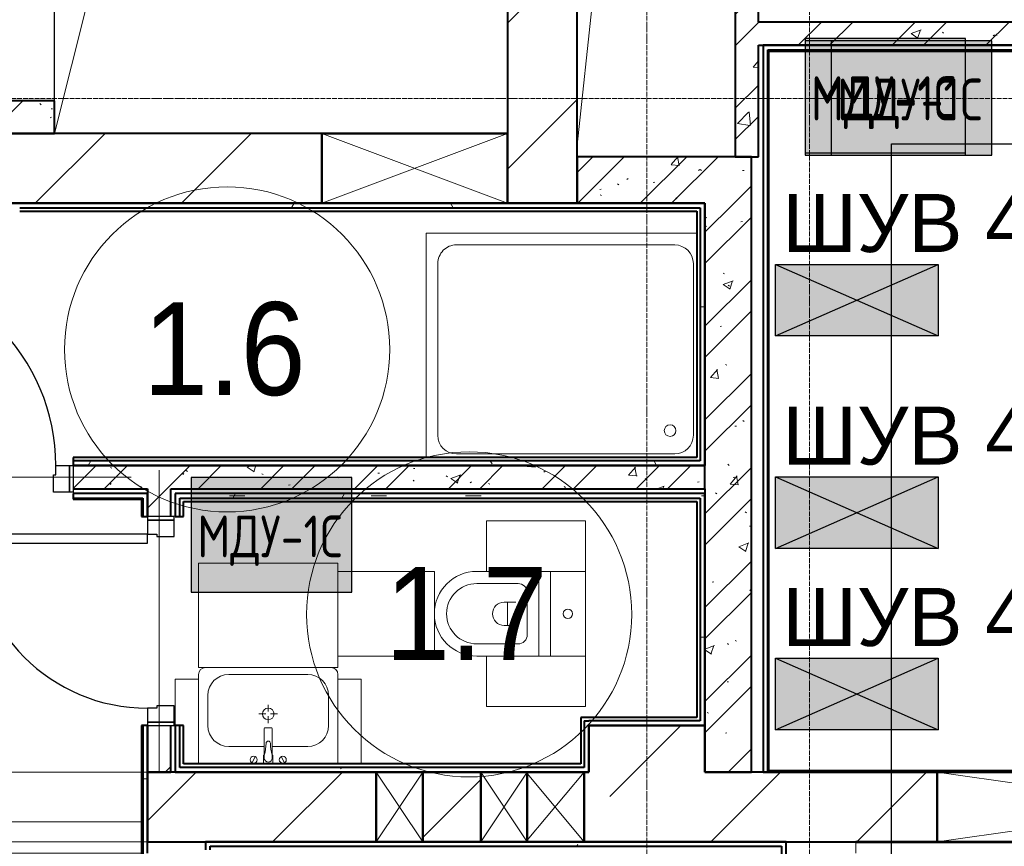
# Model space of a CAD drawing. Header units: millimetres. Extents: x -135639 to 224623, y -383017 to -59102.
# Tile 169 of 256: x 75094 to 79333, y -301636 to -298076. Entities that reach past the tile are written whole.
import ezdxf
from ezdxf.enums import TextEntityAlignment as Align

# ---------------------------------------------------------------- set-up
doc = ezdxf.new("R2010")
doc.units = ezdxf.units.MM
doc.linetypes.add('Линия сетки', pattern=[25, 20, -2.5, 0, -2.5])
for name, color, linetype, lineweight in [('A-000-M_MASS', 7, 'Continuous', 18), ('A-010-A_ROOM', 7, 'Continuous', 20), ('A-200-M_WALL', 7, 'Continuous', 18), ('A-200-M_WALL_EXT', 7, 'Continuous', 18), ('A-200-M_WALL_INT', 7, 'Continuous', 18), ('A-200-M_WALL_PAT', 7, 'Continuous', 40), ('A-314-M_WINDOW', 7, 'Continuous', 18), ('A-325-M_DOOR', 7, 'Continuous', 18), ('A-325-M_DOOR__FRAME', 7, 'Continuous', 30), ('A-325-M_DOOR_OPENING', 7, 'Continuous', 18), ('A-325-M_DOOR_PANEL', 7, 'Continuous', 30), ('A-700-M_FFE', 7, 'Continuous', 18), ('M-520-M_DRAINAGE_FW', 7, 'Continuous', 18), ('S-280-M_COLUMN', 7, 'Continuous', 18), ('S-280-M_STRUCT_FRAME', 7, 'Continuous', 18), ('Z-030-M_GRID', 7, 'Continuous', 9), ('Z-060-M_DETAIL', 7, 'Continuous', 18), ('АР_Штрих_материалы', 8, 'Continuous', 9), ('Арматура воздуховодов', 7, 'Continuous', 18), ('ОС', 5, 'Continuous', 25), ('СС-011-ПОЖ-СИГНАЛИЗАЦИЯ', 1, 'Continuous', 30), ('Стены', 7, 'Continuous', 18)]:
    doc.layers.add(name, color=color, linetype=linetype, lineweight=lineweight)
for name, color, linetype in [('АДУ', 7, 'Continuous'), ('Наш слой', 3, 'Continuous'), ('ССПС', 5, 'Continuous')]:
    doc.layers.add(name, color=color, linetype=linetype)
doc.styles.add('1111', font='isocpeur.ttf')
doc.styles.add('Arial_2', font='arial.ttf', dxfattribs={"width": 0.9, "height": 400})
doc.styles.add('Olimproekt', font='arial.ttf')
doc.styles.add('Стандарт_Олимпроект', font='isocpeur.ttf', dxfattribs={"width": 0.8})
pattern_1 = [(50, (0, 0), (437.2423, -38.2536), [45.72, -502.92]), (355, (0, 0), (-84.5828, 458.5367), [36.576, -402.336]), (100.451, (36.44, -3.2), (352.662, 420.2802), [38.856, -427.416]), (46.184, (0, 121.9), (650.59, -100.9033), [68.58, -754.38]), (96.636, (54.2, 113.5), (569.766, 593.8263), [58.284, -641.125]), (351.184, (0, 121.9), (569.7716, 593.8214), [54.864, -603.504]), (21, (60.96, 91.44), (363.875, -245.4366), [45.72, -502.92]), (326, (60.96, 91.44), (148.3253, 442.0518), [36.576, -402.336]), (71.451, (91.3, 71), (512.201, 196.6115), [38.856, -427.416]), (37.5, (0, 0), (7.41278, 202.9318), [6.706, -390.754, 6.706, -401.726, -403.86]), (37.5, (0, 0), (7.41278, 202.9318), [-805.891, 6.706, -397.154]), (7.5, (0, 0), (160.36715, 240.43305), [6.706, -226.162, 6.706, -381.61, -153.924]), (7.5, (0, 0), (160.36715, 240.43305), [-621.182, 6.706, -147.218]), (327.5, (-135.94, 0), (325.41783, -13.7491), [6.706, -145.694, 6.706, -468.782, -630.936]), (327.5, (-135.94, 0), (325.41783, -13.7491), [-627.888, 6.706, -624.23]), (317.5, (-196.9, 0), (355.51, 61.0244), [6.706, -191.414, 6.706, -309.067, -448.056]), (317.5, (-196.9, 0), (355.51, 61.0244), [-513.893, 6.706, -441.35])]
pattern_2 = [(45, (0, 0), (-202.05576, 202.05576), []), (45, (134.7, 0), (-202.05576, 202.05576), [])]
pattern_3 = [(0, (0, 0), (812.8, 203.2), [67.056, -542.544, 67.056, -542.544, -3251.2]), (0, (0, 0), (812.8, 203.2), [-1219.2, 67.056, -1152.144, 67.056, -542.544, -1422.4]), (0, (0, 0), (812.8, 203.2), [-3048, 67.056, -339.344, 67.056, -948.944]), (120, (304.8, 101.6), (-582.37636, 602.30545), [67.056, -542.544, 67.056, -542.544, -3251.2]), (120, (304.8, 101.6), (-582.37636, 602.30545), [-1219.2, 67.056, -1152.144, 67.056, -542.544, -1422.4]), (120, (304.8, 101.6), (-582.37636, 602.30545), [-3048, 67.056, -339.344, 67.056, -948.944]), (240, (406.4, 508), (-230.42364, -805.50545), [67.056, -542.544, 67.056, -542.544, -3251.2]), (240, (406.4, 508), (-230.42364, -805.50545), [-1219.2, 67.056, -1152.144, 67.056, -542.544, -1422.4]), (240, (406.4, 508), (-230.42364, -805.50545), [-3048, 67.056, -339.344, 67.056, -948.944])]
pattern_4 = [(45, (0, 0), (-628.618, 628.618), []), (45, (628.6, 0), (-628.618, 628.618), [1111.25, -222.25, 6.706, -215.544])]

# ---------------------------------------------------------------- blocks, each defined once
blk = doc.blocks.new('MR_Унитаз напольный - Санузел с ванной-2561987-B2_-11_400_')
at = {"layer": 'M-520-M_DRAINAGE_FW', "color": 253, "true_color": 0xaaaaaa}
for p, q in [((-182.5, 200), (-182.5, 50)), ((182.5, 200), (-182.5, 200)), ((182.5, 50), (182.5, 200)), ((-182.5, 50), (182.5, 50)), ((182.5, 50), (-182.5, 50)), ((-182.5, 50), (-182.5, 0)), ((182.5, 0), (182.5, 50)), ((-182.5, 0), (182.5, 0)), ((182.5, 0), (-182.5, 0)), ((-182.5, 0), (-182.5, -267.5)), ((182.5, -267.5), (182.5, 0)), ((-90, -50), (90, -50)), ((-130, -267.5), (-130, -90)), ((-50, -150), (-50, -100)), ((50, -100), (50, -150)), ((130, -90), (130, -267.5)), ((-50, -135), (50, -135))]:
    blk.add_line(p, q, dxfattribs=at)
for centre, radius, start, end in [((0, 125), 20, 0, 180), ((0, 125), 20, 180, 0), ((-90, -90), 40, 90, 180), ((90, -90), 40, 360, 90), ((0, -150), 50, 180, 0), ((0, -267.5), 182.5, 180, 360), ((0, -267.5), 130, 180, 0)]:
    blk.add_arc(centre, radius, start, end, dxfattribs=at)
blk = doc.blocks.new('MR_Зона обслуживания - MR_Зона обслуживания-2663528-B2_-11_400_')
at = {"layer": 'A-700-M_FFE', "color": 253, "lineweight": 9, "true_color": 0xaaaaaa}
for p, q in [((182.5, 0), (-182.5, 0)), ((-182.5, 0), (-182.5, -415.2)), ((182.5, -415.2), (182.5, 0))]:
    blk.add_line(p, q, dxfattribs=at)
blk = doc.blocks.new('MR_Зона обслуживания - MR_Зона обслуживания-2663529-B2_-11_400_')
at = {"layer": 'A-700-M_FFE', "color": 253, "lineweight": 9, "true_color": 0xaaaaaa}
for p, q in [((108.75, 0), (-108.75, 0)), ((108.75, -425), (108.75, 0)), ((-108.75, -425), (108.75, -425))]:
    blk.add_line(p, q, dxfattribs=at)
blk = doc.blocks.new('MR_Зона обслуживания - MR_Зона обслуживания-V35-B2_-11_400_')
at = {"layer": 'A-700-M_FFE', "color": 253, "lineweight": 9, "true_color": 0xaaaaaa}
for p, q in [((108.75, 0), (-108.75, 0)), ((-108.75, 0), (-108.75, -425)), ((-108.75, -425), (108.75, -425))]:
    blk.add_line(p, q, dxfattribs=at)
blk = doc.blocks.new('MR_Тумба-Умывальник с зеркалом - Тумба-умывальник_600-2663521-B2_-11_400_')
at = {"layer": 'M-520-M_DRAINAGE_FW', "color": 253, "true_color": 0xaaaaaa}
for p, q in [((-300, 400), (-300, 420)), ((-170, 420), (170, 420)), ((300, 420), (300, 400)), ((-260, 200), (-260, 330)), ((260, 330), (260, 200)), ((0, 290), (0, 260)), ((-10, 250), (-40, 250)), ((0, 210), (0, 240)), ((40, 250), (10, 250)), ((-17, 73.1), (-17, 187.9)), ((-14, 190.9), (14, 190.9)), ((17, 187.9), (17, 73.1)), ((-17, 110), (-170, 110)), ((170, 110), (17, 110)), ((-69.7, 39.8), (-55.6, 66.3)), ((-20, 73.1), (-17, 73.1)), ((-20, 35), (-20, 73.1)), ((-17, 60), (-17, 73.1)), ((17, 73.1), (17, 60)), ((17, 73.1), (20, 73.1)), ((20, 73.1), (20, 35)), ((69.7, 39.8), (55.6, 66.3)), ((-300, 20), (300, 20))]:
    blk.add_line(p, q, dxfattribs=at)
for centre, radius, start, end in [((-270, 420), 30, 90, 180), ((270, 420), 30, 0, 90), ((-170, 330), 90, 90, 180), ((170, 330), 90, 0, 90), ((0, 250), 25, 360, 180), ((0, 250), 25, 180, 360), ((-170, 200), 90, 180, 270), ((-14, 187.9), 3, 90, 180), ((14, 187.9), 3, 0, 90), ((170, 200), 90, 270, 0), ((0, 124.1), 9.19, 0, 180), ((-217.6, 129.9), 208.5, 344.1823, 358.4054), ((217.6, 129.9), 208.5, 181.5946, 195.8177), ((-62.7, 53.1), 15, 0, 180), ((-62.7, 53.1), 15, 180, 0), ((0, 60), 17, 180, 0), ((62.7, 53.1), 15, 0, 180), ((62.7, 53.1), 15, 180, 0)]:
    blk.add_arc(centre, radius, start, end, dxfattribs=at)
blk = doc.blocks.new('MR_Зона обслуживания - MR_Зона обслуживания-2663526-B2_-11_400_')
at = {"layer": 'A-700-M_FFE', "color": 253, "lineweight": 9, "true_color": 0xaaaaaa}
for p, q in [((300, 450), (-300, 450)), ((-300, 450), (-300, 0)), ((300, 0), (300, 450)), ((-300, 0), (300, 0))]:
    blk.add_line(p, q, dxfattribs=at)
blk = doc.blocks.new('MR_Зона обслуживания - MR_Зона обслуживания-2663527-B2_-11_400_')
at = {"layer": 'A-700-M_FFE', "color": 253, "lineweight": 9, "true_color": 0xaaaaaa}
for p, q in [((50, 400), (-50, 400)), ((-50, 400), (-50, 35)), ((50, 35), (50, 400))]:
    blk.add_line(p, q, dxfattribs=at)
blk = doc.blocks.new('MR_Зона обслуживания - MR_Зона обслуживания-V36-B2_-11_400_')
at = {"layer": 'A-700-M_FFE', "color": 253, "lineweight": 9, "true_color": 0xaaaaaa}
for p, q in [((50, 400), (-50, 400)), ((-50, 400), (-50, 200)), ((50, 35), (50, 400))]:
    blk.add_line(p, q, dxfattribs=at)
blk = doc.blocks.new('101_Дверь_Однопольная - _ПЧ_Мет_700х2000_Служеб помещения_EI30_Л-4442177-B2_-11_400_')
at = {"layer": 'A-325-M_DOOR', "color": 253, "lineweight": 30, "true_color": 0xaaaaaa}
for p, q in [((-435, 50), (-450, 50)), ((-450, 50), (-450, -65)), ((-435, -65), (-435, 50)), ((450, 50), (435, 50)), ((435, 50), (435, -65)), ((450, -65), (450, 50)), ((-450, -65), (-435, -65)), ((435, -65), (450, -65))]:
    blk.add_line(p, q, dxfattribs=at)
at = {"layer": 'A-325-M_DOOR__FRAME', "color": 253, "true_color": 0xaaaaaa}
for p, q in [((-375, 50), (-435, 50)), ((-435, 50), (-435, -65)), ((-375, 10), (-375, 50)), ((435, 50), (375, 50)), ((375, 50), (375, 10)), ((435, -65), (435, 50)), ((-365, 10), (-375, 10)), ((-365, -65), (-365, 10)), ((375, 10), (365, 10)), ((365, 10), (365, -65)), ((-435, -65), (-365, -65)), ((365, -65), (435, -65))]:
    blk.add_line(p, q, dxfattribs=at)
at = {"layer": 'A-325-M_DOOR_PANEL', "color": 253, "true_color": 0xaaaaaa}
for p, q in [((375, 800), (335, 800)), ((335, 800), (335, 50)), ((375, 50), (375, 800)), ((335, 50), (375, 50))]:
    blk.add_line(p, q, dxfattribs=at)
blk.add_arc((375, 50), 750, 90, 180, dxfattribs=at)
blk = doc.blocks.new('101_Дверь_Однопольная - _ПЧ_Мет_800х2000_Служеб помещения_EI30_Пр-4441809-B2_-11_400_')
at = {"layer": 'A-325-M_DOOR', "color": 253, "lineweight": 30, "true_color": 0xaaaaaa}
for p, q in [((-500, 50), (-485, 50)), ((-500, -65), (-500, 50)), ((-485, 50), (-485, -65)), ((485, -65), (485, 50)), ((485, 50), (500, 50)), ((500, 50), (500, -65)), ((-485, -65), (-500, -65)), ((500, -65), (485, -65))]:
    blk.add_line(p, q, dxfattribs=at)
at = {"layer": 'A-325-M_DOOR__FRAME', "color": 253, "true_color": 0xaaaaaa}
for p, q in [((-485, 50), (-425, 50)), ((-485, -65), (-485, 50)), ((-425, 50), (-425, 10)), ((425, 50), (485, 50)), ((425, 10), (425, 50)), ((485, 50), (485, -65)), ((-425, 10), (-415, 10)), ((-415, 10), (-415, -65)), ((415, 10), (425, 10)), ((415, -65), (415, 10)), ((-415, -65), (-485, -65)), ((485, -65), (415, -65))]:
    blk.add_line(p, q, dxfattribs=at)
at = {"layer": 'A-325-M_DOOR_PANEL', "color": 253, "true_color": 0xaaaaaa}
for p, q in [((-425, 900), (-385, 900)), ((-425, 50), (-425, 900)), ((-385, 900), (-385, 50)), ((-385, 50), (-425, 50))]:
    blk.add_line(p, q, dxfattribs=at)
blk.add_arc((-425, 50), 850, 0, 90, dxfattribs=at)
blk = doc.blocks.new('A_PLU_WashingBath - A_PLU_WashingBath-2663544-B2_-11_400_')
at = {"layer": 'M-520-M_DRAINAGE_FW', "color": 253, "true_color": 0xaaaaaa}
for p, q in [((-470, 450), (470, 450)), ((600, -500), (600, 465.2)), ((-550, -370), (-550, 370)), ((550, 370), (550, -370)), ((470, -450), (-470, -450)), ((-565, -500), (600, -500))]:
    blk.add_line(p, q, dxfattribs=at)
blk.add_circle((-450, 350), 25, dxfattribs=at)
for centre, start, end in [((-470, 370), 90, 180), ((470, 370), 0, 90), ((-470, -370), 180, 270), ((470, -370), 270, 0)]:
    blk.add_arc(centre, 80, start, end, dxfattribs=at)
blk = doc.blocks.new('ПР - _ПЧ_1000_100_Оп250-250_Шаг300_Арм16_Арм10-3243848-B2_-11_400_')
at = {"layer": 'S-280-M_STRUCT_FRAME', "color": 21, "true_color": 0xffaaaa}
for p, q in [((-750, 0), (750, 0)), ((-750, 0), (-500, 0)), ((-415, 0), (415, 0)), ((-415, 0), (415, 0)), ((500, 0), (750, 0))]:
    blk.add_line(p, q, dxfattribs=at)
blk = doc.blocks.new('ПР - _ПЧ_900_100_Оп200-200_Шаг300_Арм16_Арм10-3244333-B2_-11_400_')
at = {"layer": 'S-280-M_STRUCT_FRAME', "color": 21, "true_color": 0xffaaaa}
for p, q in [((-650, 0), (650, 0)), ((-650, 0), (-450, 0)), ((-365, 0), (365, 0)), ((-365, 0), (365, 0)), ((450, 0), (650, 0))]:
    blk.add_line(p, q, dxfattribs=at)
blk = doc.blocks.new('CP_ДШ_Hanytex_TopJoint 24C_Половина - CP_ДШ_Hanytex_TopJoint 24C_Половина-V89-B2_-11_400_')
at = {"layer": 'A-000-M_MASS', "color": 253, "true_color": 0xaaaaaa}
blk.add_line((7700, 25), (7700, -25), dxfattribs=at)
blk = doc.blocks.new('CP_ДШ_Hanytex_TopJoint 24C - CP_ДШ_Hanytex_TopJoint 24C-V97-B2_-11_400_')
at = {"layer": 'A-000-M_MASS', "color": 253, "true_color": 0xaaaaaa}
for p, q in [((1175, 110), (0, 110)), ((1175, 25), (0, 25)), ((0, 25), (0, -25)), ((0, -110), (0, 25)), ((0, -25), (1175, -25)), ((1175, -110), (0, -110))]:
    blk.add_line(p, q, dxfattribs=at)
blk = doc.blocks.new('135_SLK_GD_AR_rvt-1-B2_-11_400_')
at = {"layer": 'A-200-M_WALL_PAT', "lineweight": 9, "true_color": 0xaaaaaa}
h = blk.add_hatch(dxfattribs=at)
h.set_pattern_fill('FP_1', color=253, style=0, pattern_type=2)
h.set_pattern_definition(pattern_1)
h.paths.add_polyline_path([(86730, 63050), (86830, 63050), (86830, 65000), (86730, 65000), (86730, 64202.7)])
h = blk.add_hatch(dxfattribs=at)
h.set_pattern_fill('FP_2', color=253, style=0, pattern_type=2)
h.set_pattern_definition(pattern_2)
h.paths.add_polyline_path([(86730, 63050), (86830, 63050), (86830, 65000), (86730, 65000), (86730, 64202.7)])
h = blk.add_hatch(dxfattribs=at)
h.set_pattern_fill('FP_1', color=253, style=0, pattern_type=2)
h.set_pattern_definition(pattern_1)
h.paths.add_polyline_path([(90230, 63530), (90230, 63630), (86830, 63630), (86830, 63530), (88073, 63530)])
h = blk.add_hatch(dxfattribs=at)
h.set_pattern_fill('FP_2', color=253, style=0, pattern_type=2)
h.set_pattern_definition(pattern_2)
h.paths.add_polyline_path([(90230, 63530), (90230, 63630), (86830, 63630), (86830, 63530), (88073, 63530)])
h = blk.add_hatch(dxfattribs=at)
h.set_pattern_fill('FP_4', color=253, style=0, pattern_type=2)
h.set_pattern_definition(pattern_3)
h.paths.add_polyline_path([(90230, 63510), (90230, 63530), (86850, 63530), (86850, 63510), (88073, 63510)])
h = blk.add_hatch(dxfattribs=at)
h.set_pattern_fill('FP_1', color=253, style=0, pattern_type=2)
h.set_pattern_definition(pattern_1)
h.paths.add_polyline_path([(83800, 63150), (83800, 63290), (83500, 63290), (83500, 63150)])
h = blk.add_hatch(dxfattribs=at)
h.set_pattern_fill('FP_2', color=253, style=0, pattern_type=2)
h.set_pattern_definition(pattern_2)
h.paths.add_polyline_path([(83800, 63150), (83800, 63290), (83500, 63290), (83500, 63150)])
h = blk.add_hatch(dxfattribs=at)
h.set_pattern_fill('FP_1', color=253, style=0, pattern_type=2)
h.set_pattern_definition(pattern_1)
h.paths.add_polyline_path([(86800, 62850), (86800, 63050), (86050, 63050), (86050, 62850), (86686.4, 62850)])
h = blk.add_hatch(dxfattribs=at)
h.set_pattern_fill('FP_2', color=253, style=0, pattern_type=2)
h.set_pattern_definition(pattern_2)
h.paths.add_polyline_path([(86800, 62850), (86800, 63050), (86050, 63050), (86050, 62850), (86686.4, 62850)])
h = blk.add_hatch(dxfattribs=at)
h.set_pattern_fill('FP_4', color=253, style=0, pattern_type=2)
h.set_pattern_definition(pattern_3)
h.paths.add_polyline_path([(86870, 60400), (86870, 62975), (86850, 62975), (86850, 60400)])
h = blk.add_hatch(dxfattribs=at)
h.set_pattern_fill('FP_4', color=253, style=0, pattern_type=2)
h.set_pattern_definition(pattern_3)
h.paths.add_polyline_path([(83650, 62830), (83751.6, 62830), (83751.6, 62850), (83650, 62850)])
h = blk.add_hatch(dxfattribs=at)
h.set_pattern_fill('FP_4', color=253, style=0, pattern_type=2)
h.set_pattern_definition(pattern_3)
h.paths.add_polyline_path([(86580, 62830), (86580, 62850), (83751.6, 62850), (83751.6, 62830), (86565, 62830)])
h = blk.add_hatch(dxfattribs=at)
h.set_pattern_fill('FP_4', color=253, style=0, pattern_type=2)
h.set_pattern_definition(pattern_3)
h.paths.add_polyline_path([(86600, 61740), (86600, 62850), (86580, 62850), (86580, 61740)])
h = blk.add_hatch(dxfattribs=at)
h.set_pattern_fill('FP_1', color=253, style=0, pattern_type=2)
h.set_pattern_definition(pattern_1)
h.paths.add_polyline_path([(86600, 60400), (86800, 60400), (86800, 62850), (86600, 62850), (86600, 60635)])
h = blk.add_hatch(dxfattribs=at)
h.set_pattern_fill('FP_2', color=253, style=0, pattern_type=2)
h.set_pattern_definition(pattern_2)
h.paths.add_polyline_path([(86600, 60400), (86800, 60400), (86800, 62850), (86600, 62850), (86600, 60635)])
h = blk.add_hatch(dxfattribs=at)
h.set_pattern_fill('FP_1', color=253, style=0, pattern_type=2)
h.set_pattern_definition(pattern_1)
h.paths.add_polyline_path([(84300, 61620), (86600, 61620), (86600, 61720), (83880, 61720), (83880, 61620), (84200, 61620)])
h.paths.add_polyline_path([(82880, 61620), (82880, 61720), (82700, 61720), (82700, 61620)])
h = blk.add_hatch(dxfattribs=at)
h.set_pattern_fill('FP_2', color=253, style=0, pattern_type=2)
h.set_pattern_definition(pattern_2)
h.paths.add_polyline_path([(84300, 61620), (86600, 61620), (86600, 61720), (83880, 61720), (83880, 61620), (84200, 61620)])
h.paths.add_polyline_path([(82880, 61620), (82880, 61720), (82700, 61720), (82700, 61620)])
h = blk.add_hatch(dxfattribs=at)
h.set_pattern_fill('FP_4', color=253, style=0, pattern_type=2)
h.set_pattern_definition(pattern_3)
h.paths.add_polyline_path([(85299.9, 61720), (86600, 61720), (86600, 61740), (83880, 61740), (83880, 61720), (83913.4, 61720)])
h.paths.add_polyline_path([(82770, 61720), (82880, 61720), (82880, 61740), (82770, 61740)])
h = blk.add_hatch(dxfattribs=at)
h.set_pattern_fill('FP_4', color=253, style=0, pattern_type=2)
h.set_pattern_definition(pattern_3)
h.paths.add_polyline_path([(84180, 61580), (84180, 61600), (83880, 61600), (83880, 61580), (84175, 61580)])
h.paths.add_polyline_path([(82880, 61580), (82880, 61600), (82750, 61600), (82750, 61580), (82770, 61580)])
h = blk.add_hatch(dxfattribs=at)
h.set_pattern_fill('FP_4', color=253, style=0, pattern_type=2)
h.set_pattern_definition(pattern_3)
h.paths.add_polyline_path([(84200, 57980), (84200, 58230), (84180, 58230), (84180, 57980)])
h.paths.add_polyline_path([(84180, 59330), (84200, 59330), (84200, 60600), (84180, 60600), (84180, 60206.1)])
h.paths.add_polyline_path([(84200, 61500), (84200, 61600), (84180, 61600), (84180, 61500)])
h = blk.add_hatch(dxfattribs=at)
h.set_pattern_fill('FP_2', color=253, style=0, pattern_type=2)
h.set_pattern_definition(pattern_2)
h.paths.add_polyline_path([(84300, 60400), (84300, 60600), (84200, 60600), (84200, 60400)])
h.paths.add_polyline_path([(84300, 61500), (84300, 61620), (84200, 61620), (84200, 61500)])
h = blk.add_hatch(dxfattribs=at)
h.set_pattern_fill('FP_4', color=253, style=0, pattern_type=2)
h.set_pattern_definition(pattern_3)
h.paths.add_polyline_path([(84320, 61580), (86580, 61580), (86580, 61600), (84320, 61600)])
h = blk.add_hatch(dxfattribs=at)
h.set_pattern_fill('FP_4', color=253, style=0, pattern_type=2)
h.set_pattern_definition(pattern_3)
h.paths.add_polyline_path([(86580, 60620), (86600, 60620), (86600, 61600), (86580, 61600), (86580, 60635)])
h = blk.add_hatch(dxfattribs=at)
h.set_pattern_fill('FP_4', color=253, style=0, pattern_type=2)
h.set_pattern_definition(pattern_3)
h.paths.add_polyline_path([(84340, 60400), (84340, 60600), (84320, 60600), (84320, 60400)])
h.paths.add_polyline_path([(84340, 61500), (84340, 61580), (84320, 61580), (84320, 61500)])
h = blk.add_hatch(dxfattribs=at)
h.set_pattern_fill('FP_4', color=253, style=0, pattern_type=2)
h.set_pattern_definition(pattern_3)
h.paths.add_polyline_path([(86100, 60400), (86100, 60620), (86080, 60620), (86080, 60400)])
h = blk.add_hatch(dxfattribs=at)
h.set_pattern_fill('FP_4', color=253, style=0, pattern_type=2)
h.set_pattern_definition(pattern_3)
h.paths.add_polyline_path([(86080, 60400), (86080, 60420), (84467.5, 60420), (84467.5, 60400), (86065, 60400)])
h = blk.add_hatch(dxfattribs=at)
h.set_pattern_fill('FP_4', color=253, style=0, pattern_type=2)
h.set_pattern_definition(pattern_3)
h.paths.add_polyline_path([(85835, 60080), (86100, 60080), (86100, 60100), (84450, 60100), (84450, 60080), (85635, 60080)])
h = blk.add_hatch(dxfattribs=at)
h.set_pattern_fill('FP_4', color=253, style=0, pattern_type=2)
h.set_pattern_definition(pattern_3)
h.paths.add_polyline_path([(86600, 60080), (86851.6, 60080), (86851.6, 60100), (86600, 60100)])
h = blk.add_hatch(dxfattribs=at)
h.set_pattern_fill('FP_4', color=253, style=0, pattern_type=2)
h.set_pattern_definition(pattern_3)
h.paths.add_polyline_path([(86930, 58350), (86950, 58350), (86950, 60100), (86930, 60100), (86930, 58873.8)])
at = {"color": 253, "lineweight": 18, "true_color": 0xaaaaaa}
blk.add_line((86225.9, 64756.5), (86050, 63100), dxfattribs=at)
at = {"layer": 'A-200-M_WALL', "color": 253, "lineweight": 40, "true_color": 0xaaaaaa}
for p, q in [((86850, 63530), (90230, 63530)), ((90230, 63530), (86850, 63530)), ((86870, 63510), (90230, 63510)), ((86870, 63505), (86870, 63510)), ((86870, 63100), (86870, 63505)), ((86870, 62975), (86870, 63100)), ((86800, 63050), (86730, 63050)), ((86730, 63050), (86800, 63050)), ((86870, 60400), (86870, 62975)), ((83650, 62830), (83751.6, 62830)), ((83751.6, 62830), (86565, 62830)), ((86565, 62830), (86580, 62830)), ((86580, 62830), (86580, 61755)), ((86600, 62850), (86600, 61755)), ((86600, 61755), (86600, 62850)), ((86580, 61740), (83880, 61740)), ((86600, 61720), (83880, 61720)), ((83880, 61720), (86600, 61720)), ((86580, 61755), (86580, 61740)), ((86600, 61740), (86600, 61755)), ((86600, 61620), (86600, 61720)), ((84200, 61600), (84200, 61500)), ((84200, 61500), (84200, 61600)), ((86600, 61600), (86600, 60635)), ((86600, 60635), (86600, 61600)), ((83880, 61580), (84175, 61580)), ((84175, 61580), (84180, 61580)), ((84180, 61580), (84180, 61500)), ((84340, 61580), (86565, 61580)), ((84340, 61565), (84340, 61580)), ((84340, 61500), (84340, 61565)), ((86565, 61580), (86580, 61580)), ((86580, 61580), (86580, 60635)), ((86080, 60620), (86080, 60420)), ((86080, 60620), (86100, 60620)), ((86580, 60620), (86100, 60620)), ((86580, 60635), (86580, 60620)), ((86600, 60620), (86600, 60635)), ((84180, 60600), (84180, 59330)), ((84200, 60600), (84200, 60400)), ((84200, 60400), (84200, 60600)), ((84340, 60420), (84340, 60600)), ((84355, 60420), (84340, 60420)), ((84467.5, 60420), (84355, 60420)), ((86065, 60420), (84467.5, 60420)), ((86080, 60420), (86065, 60420)), ((84470, 60080), (86100, 60080)), ((84470, 60065), (84470, 60080)), ((86100, 60080), (86600, 60080)), ((86600, 60080), (86851.6, 60080)), ((86851.6, 60080), (86915, 60080)), ((86915, 60080), (86930, 60080)), ((86930, 60080), (86930, 58350))]:
    blk.add_line(p, q, dxfattribs=at)
at = {"layer": 'A-200-M_WALL_INT', "color": 253, "lineweight": 40, "true_color": 0xaaaaaa}
for p, q in [((86730, 65000), (86730, 63050)), ((86830, 63630), (86830, 65000)), ((90130, 63630), (86830, 63630)), ((86830, 63530), (86850, 63530)), ((86830, 63050), (86830, 63530)), ((86850, 63530), (86850, 63510)), ((86850, 63510), (86850, 63505)), ((86850, 63505), (86850, 63100)), ((86875, 63505), (90230, 63505)), ((86875, 63100), (86875, 63505)), ((83800, 63290), (83500, 63290)), ((83800, 63150), (83800, 63290)), ((83500, 63150), (83800, 63150)), ((86850, 63100), (86850, 62975)), ((86875, 62975), (86875, 63100)), ((86730, 63050), (86050, 63050)), ((86050, 63050), (86050, 62850)), ((86800, 62850), (86800, 63050)), ((86800, 63050), (86830, 63050)), ((86850, 62975), (86850, 60400)), ((86875, 60405), (86875, 62975)), ((83650, 62850), (83500, 62850)), ((83751.6, 62850), (83650, 62850)), ((84950, 62850), (83751.6, 62850)), ((86565, 62850), (85750, 62850)), ((86050, 62850), (86600, 62850)), ((86580, 62850), (86565, 62850)), ((86600, 62850), (86580, 62850)), ((86800, 60400), (86800, 62850)), ((83650, 62815), (83751.6, 62815)), ((83751.6, 62815), (86565, 62815)), ((86565, 62815), (86565, 61755)), ((86565, 61755), (83880, 61755)), ((83880, 61755), (83880, 61720)), ((86600, 61755), (86600, 61720)), ((86600, 61720), (86600, 61740)), ((83880, 61620), (84200, 61620)), ((84175, 61600), (83880, 61600)), ((83880, 61600), (83880, 61575)), ((84180, 61600), (84175, 61600)), ((84200, 61600), (84180, 61600)), ((84200, 61620), (84200, 61600)), ((84300, 61500), (84300, 61620)), ((84300, 61620), (86600, 61620)), ((86565, 61600), (84320, 61600)), ((84320, 61600), (84320, 61580)), ((86580, 61600), (86565, 61600)), ((86600, 61600), (86580, 61600)), ((86600, 61620), (86600, 61600)), ((83880, 61575), (84175, 61575)), ((84175, 61575), (84175, 61500)), ((84320, 61580), (84320, 61565)), ((84320, 61565), (84320, 61500)), ((84355, 61565), (86565, 61565)), ((84355, 61500), (84355, 61565)), ((86565, 61565), (86565, 60635)), ((84175, 61500), (84200, 61500)), ((84320, 61500), (84355, 61500)), ((86080, 60635), (86065, 60635)), ((86065, 60635), (86065, 60435)), ((86100, 60635), (86080, 60635)), ((86565, 60635), (86100, 60635)), ((86600, 60635), (86600, 60400)), ((86600, 60600), (86600, 60620)), ((84200, 60600), (84175, 60600)), ((84175, 60600), (84175, 59330)), ((84300, 60400), (84300, 60600)), ((84320, 60600), (84320, 60400)), ((84355, 60600), (84320, 60600)), ((84355, 60435), (84355, 60600)), ((86100, 60400), (86100, 60600)), ((86100, 60600), (86600, 60600)), ((84467.5, 60435), (84355, 60435)), ((86065, 60435), (84467.5, 60435)), ((86932.5, 60405), (86875, 60405)), ((87250, 60405), (86932.5, 60405)), ((89695, 60405), (87250, 60405)), ((84200, 60400), (84300, 60400)), ((84200, 60050), (84200, 60400)), ((84320, 60400), (84340, 60400)), ((84340, 60400), (84355, 60400)), ((84355, 60400), (84467.5, 60400)), ((84467.5, 60400), (85185, 60400)), ((85385, 60400), (85635, 60400)), ((86080, 60400), (86100, 60400)), ((86600, 60400), (86800, 60400)), ((86850, 60400), (86875, 60400)), ((86875, 60400), (86932.5, 60400)), ((86932.5, 60400), (87250, 60400)), ((87250, 60400), (87600, 60400)), ((85185, 60100), (84450, 60100)), ((84450, 60100), (84450, 60080)), ((84450, 60080), (84450, 60065)), ((85635, 60100), (85385, 60100)), ((86100, 60100), (86080, 60100)), ((86600, 60100), (86100, 60100)), ((86851.6, 60100), (86600, 60100)), ((86915, 60100), (86851.6, 60100)), ((86930, 60100), (86915, 60100)), ((86950, 60100), (86930, 60100)), ((86950, 58350), (86950, 60100)), ((87600, 60100), (87250, 60100)), ((87250, 60100), (87250, 60098)), ((87250, 60098), (94950, 60098))]:
    blk.add_line(p, q, dxfattribs=at)
at = {"layer": 'A-000-M_MASS', "color": 253, "lineweight": 18, "true_color": 0xaaaaaa}
blk.add_blockref('CP_ДШ_Hanytex_TopJoint 24C - CP_ДШ_Hanytex_TopJoint 24C-V97-B2_-11_400_', (83000, 60075), dxfattribs=at)
at = {"layer": 'A-000-M_MASS', "color": 253, "lineweight": 18, "true_color": 0xaaaaaa, "rotation": 180}
blk.add_blockref('CP_ДШ_Hanytex_TopJoint 24C_Половина - CP_ДШ_Hanytex_TopJoint 24C_Половина-V89-B2_-11_400_', (94950, 60075), dxfattribs=at)
at = {"layer": 'A-325-M_DOOR', "color": 253, "lineweight": 18, "true_color": 0xaaaaaa}
blk.add_blockref('101_Дверь_Однопольная - _ПЧ_Мет_800х2000_Служеб помещения_EI30_Пр-4441809-B2_-11_400_', (83380, 61670), dxfattribs=at)
at = {"layer": 'A-325-M_DOOR', "color": 253, "lineweight": 18, "true_color": 0xaaaaaa, "rotation": 90}
blk.add_blockref('101_Дверь_Однопольная - _ПЧ_Мет_700х2000_Служеб помещения_EI30_Л-4442177-B2_-11_400_', (84250, 61050), dxfattribs=at)
at = {"layer": 'A-700-M_FFE', "color": 253, "lineweight": 18, "true_color": 0xaaaaaa, "rotation": 270.0000000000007}
for name, p in [('MR_Зона обслуживания - MR_Зона обслуживания-V35-B2_-11_400_', (86085.2, 61372.9)), ('MR_Зона обслуживания - MR_Зона обслуживания-2663528-B2_-11_400_', (85435.2, 61081.7)), ('MR_Зона обслуживания - MR_Зона обслуживания-2663529-B2_-11_400_', (86085.2, 60790.4))]:
    blk.add_blockref(name, p, dxfattribs=at)
at = {"layer": 'A-700-M_FFE', "color": 253, "lineweight": 18, "true_color": 0xaaaaaa}
for name, p in [('MR_Зона обслуживания - MR_Зона обслуживания-2663526-B2_-11_400_', (84720, 60850)), ('MR_Зона обслуживания - MR_Зона обслуживания-V36-B2_-11_400_', (84370, 60400)), ('MR_Зона обслуживания - MR_Зона обслуживания-2663527-B2_-11_400_', (85070, 60400))]:
    blk.add_blockref(name, p, dxfattribs=at)
at = {"layer": 'M-520-M_DRAINAGE_FW', "color": 253, "lineweight": 18, "true_color": 0xaaaaaa}
for name, p, rotation in [('A_PLU_WashingBath - A_PLU_WashingBath-2663544-B2_-11_400_', (86000, 62220.2), 180), ('MR_Унитаз напольный - Санузел с ванной-2561987-B2_-11_400_', (85885.2, 61081.7), 270.0000000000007)]:
    blk.add_blockref(name, p, dxfattribs=dict(at, rotation=rotation))
blk.add_blockref('MR_Тумба-Умывальник с зеркалом - Тумба-умывальник_600-2663521-B2_-11_400_', (84720, 60400), dxfattribs=at)
at = {"layer": 'S-280-M_STRUCT_FRAME', "color": 253, "lineweight": 18, "true_color": 0xaaaaaa, "rotation": 90}
blk.add_blockref('ПР - _ПЧ_900_100_Оп200-200_Шаг300_Арм16_Арм10-3244333-B2_-11_400_', (84250, 61050), dxfattribs=at)
at = {"layer": 'S-280-M_STRUCT_FRAME', "color": 253, "lineweight": 18, "true_color": 0xaaaaaa}
blk.add_blockref('ПР - _ПЧ_1000_100_Оп250-250_Шаг300_Арм16_Арм10-3243848-B2_-11_400_', (83380, 61670), dxfattribs=at)
blk = doc.blocks.new('231_ADSK_Дверь_Проем - ADSK_Дверь_Проем-1513632-B2_-11_400_')
at = {"layer": 'A-325-M_DOOR_OPENING', "color": 253, "true_color": 0xaaaaaa}
for p, q in [((-600, 150), (600, 150)), ((-600, -150), (600, -150))]:
    blk.add_line(p, q, dxfattribs=at)
blk = doc.blocks.new('ADSK_ОбобщеннаяМодель_ОтверстиеПрямоугольное_вПерекрытии - ADSK_ОтверстиеПрямоугольное_вПерекрытии-1673316-B2_-11_400_')
at = {"layer": 'A-000-M_MASS', "color": 253, "true_color": 0xaaaaaa}
for p, q in [((-625, 525), (975, 875)), ((-975, -875), (-625, 525))]:
    blk.add_line(p, q, dxfattribs=at)
at = {"layer": 'A-000-M_MASS', "color": 253, "lineweight": 30, "true_color": 0xaaaaaa}
blk.add_line((-975, -735), (-975, 365), dxfattribs=at)
blk = doc.blocks.new('231_Отверстие прямоуг _Окно_Стена_ - Отверстие-2233164-B2_-11_400_')
at = {"layer": 'A-314-M_WINDOW', "color": 253, "lineweight": 50, "true_color": 0xaaaaaa}
for p, q in [((-925, -150), (-925, 150)), ((-925, 150), (1175, 150)), ((1175, 150), (1175, -150)), ((1175, -150), (-925, -150))]:
    blk.add_line(p, q, dxfattribs=at)
at = {"layer": 'Z-060-M_DETAIL', "color": 253, "true_color": 0xaaaaaa}
for p, q in [((-925, 150), (-925, -150)), ((1175, 150), (-925, 150)), ((1175, 150), (-925, -150)), ((-925, 150), (1175, -150)), ((1175, 150), (1175, -150)), ((-925, -150), (1175, -150))]:
    blk.add_line(p, q, dxfattribs=at)
blk = doc.blocks.new('231_Отверстие прямоуг _Окно_Стена_ - Отверстие-2233166-B2_-11_400_')
at = {"layer": 'A-314-M_WINDOW', "color": 253, "lineweight": 50, "true_color": 0xaaaaaa}
for p, q in [((-275, -150), (-275, 150)), ((-275, 150), (525, 150)), ((525, 150), (525, -150)), ((525, -150), (-275, -150))]:
    blk.add_line(p, q, dxfattribs=at)
at = {"layer": 'Z-060-M_DETAIL', "color": 253, "true_color": 0xaaaaaa}
for p, q in [((-275, 150), (-275, -150)), ((525, 150), (-275, 150)), ((525, 150), (-275, -150)), ((-275, 150), (525, -150)), ((525, 150), (525, -150)), ((-275, -150), (525, -150))]:
    blk.add_line(p, q, dxfattribs=at)
blk = doc.blocks.new('231_Отверстие прямоуг _Окно_Стена_ - Отверстие-2249962-B2_-11_400_')
at = {"layer": 'A-314-M_WINDOW', "color": 253, "lineweight": 50, "true_color": 0xaaaaaa}
for p, q in [((25, -150), (25, 150)), ((25, 150), (225, 150)), ((225, 150), (225, -150)), ((225, -150), (25, -150))]:
    blk.add_line(p, q, dxfattribs=at)
at = {"layer": 'Z-060-M_DETAIL', "color": 253, "true_color": 0xaaaaaa}
for p, q in [((25, 150), (25, -150)), ((225, 150), (25, 150)), ((225, 150), (25, -150)), ((25, 150), (225, -150)), ((225, 150), (225, -150)), ((25, -150), (225, -150))]:
    blk.add_line(p, q, dxfattribs=at)
blk = doc.blocks.new('231_Отверстие прямоуг _Окно_Стена_ - Отверстие-2249960-B2_-11_400_')
at = {"layer": 'A-314-M_WINDOW', "color": 253, "lineweight": 50, "true_color": 0xaaaaaa}
for p, q in [((25, -150), (25, 150)), ((25, 150), (225, 150)), ((225, 150), (225, -150)), ((225, -150), (25, -150))]:
    blk.add_line(p, q, dxfattribs=at)
at = {"layer": 'Z-060-M_DETAIL', "color": 253, "true_color": 0xaaaaaa}
for p, q in [((25, 150), (25, -150)), ((225, 150), (25, 150)), ((225, 150), (25, -150)), ((25, 150), (225, -150)), ((225, 150), (225, -150)), ((25, -150), (225, -150))]:
    blk.add_line(p, q, dxfattribs=at)
blk = doc.blocks.new('231_Отверстие прямоуг _Окно_Стена_ - Отверстие-2249964-B2_-11_400_')
at = {"layer": 'A-314-M_WINDOW', "color": 253, "lineweight": 50, "true_color": 0xaaaaaa}
for p, q in [((5, 150), (250, 150)), ((250, 150), (250, -150)), ((250, -150), (5, -150))]:
    blk.add_line(p, q, dxfattribs=at)
at = {"layer": 'Z-060-M_DETAIL', "color": 253, "true_color": 0xaaaaaa}
for p, q in [((250, 150), (5, 150)), ((250, 150), (5, -144)), ((5, 144), (250, -150)), ((250, 150), (250, -150)), ((5, -150), (250, -150))]:
    blk.add_line(p, q, dxfattribs=at)
blk = doc.blocks.new('135_SLK_K1-2-3_KR_rvt-1-B2_-11_400_')
at = {"layer": 'A-200-M_WALL_PAT', "lineweight": 9, "true_color": 0xaaaaaa}
h = blk.add_hatch(dxfattribs=at)
h.set_pattern_fill('FP_5', color=253, style=0, pattern_type=2)
h.set_pattern_definition(pattern_4)
h.paths.add_polyline_path([(86050, 62850), (86050, 65200), (85750, 65200), (85750, 62850), (85993.2, 62850)])
h = blk.add_hatch(dxfattribs=at)
h.set_pattern_fill('FP_5', color=253, style=0, pattern_type=2)
h.set_pattern_definition(pattern_4)
h.paths.add_polyline_path([(83913.4, 62850), (84950, 62850), (84950, 63150), (83500, 63150), (83500, 62850)])
h = blk.add_hatch(dxfattribs=at)
h.set_pattern_fill('FP_5', color=253, style=0, pattern_type=2)
h.set_pattern_definition(pattern_4)
h.paths.add_polyline_path([(85385, 60100), (85635, 60100), (85635, 60400), (85385, 60400), (85385, 60206.1)])
h.paths.add_polyline_path([(85185, 60100), (85185, 60400), (84200, 60400), (84200, 60100)])
h.paths.add_polyline_path([(86080, 60100), (86100, 60100), (86100, 60400), (86080, 60400), (86080, 60206.1)])
h = blk.add_hatch(dxfattribs=at)
h.set_pattern_fill('FP_5', color=253, style=0, pattern_type=2)
h.set_pattern_definition(pattern_4)
h.paths.add_polyline_path([(87379.7, 60100), (87600, 60100), (87600, 60400), (86600, 60400), (86600, 60100), (86686.4, 60100)])
at = {"layer": 'S-280-M_COLUMN', "lineweight": 9, "true_color": 0xaaaaaa}
h = blk.add_hatch(dxfattribs=at)
h.set_pattern_fill('FP_5', color=253, style=0, pattern_type=2)
h.set_pattern_definition(pattern_4)
h.paths.add_polyline_path([(86100, 60100), (86600, 60100), (86600, 60600), (86100, 60600), (86100, 60206.1)])
at = {"layer": 'A-200-M_WALL_EXT', "color": 253, "lineweight": 40, "true_color": 0xaaaaaa}
for p, q in [((86050, 62850), (86050, 65200)), ((85750, 64900), (85750, 63150)), ((84950, 63150), (83500, 63150)), ((83500, 62850), (84950, 62850)), ((85750, 62850), (86050, 62850)), ((85185, 60400), (84200, 60400)), ((84200, 60400), (84200, 60100)), ((85635, 60400), (85385, 60400)), ((86100, 60400), (86080, 60400)), ((87600, 60400), (86600, 60400)), ((84200, 60100), (85185, 60100)), ((85385, 60100), (85635, 60100)), ((86080, 60100), (86100, 60100)), ((86600, 60100), (87600, 60100))]:
    blk.add_line(p, q, dxfattribs=at)
at = {"layer": 'S-280-M_COLUMN', "color": 253, "lineweight": 40, "true_color": 0xaaaaaa}
for p, q in [((86600, 60600), (86100, 60600)), ((86100, 60600), (86100, 60400)), ((86600, 60400), (86600, 60600)), ((86100, 60100), (86600, 60100))]:
    blk.add_line(p, q, dxfattribs=at)
at = {"layer": 'A-000-M_MASS', "color": 253, "lineweight": 18, "true_color": 0xaaaaaa}
blk.add_blockref('ADSK_ОбобщеннаяМодель_ОтверстиеПрямоугольное_вПерекрытии - ADSK_ОтверстиеПрямоугольное_вПерекрытии-1673316-B2_-11_400_', (84775, 64025), dxfattribs=at)
at = {"layer": 'A-314-M_WINDOW', "color": 253, "lineweight": 18, "true_color": 0xaaaaaa}
for name, p in [('231_Отверстие прямоуг _Окно_Стена_ - Отверстие-2233166-B2_-11_400_', (85225, 63000)), ('231_Отверстие прямоуг _Окно_Стена_ - Отверстие-2249962-B2_-11_400_', (85160, 60250)), ('231_Отверстие прямоуг _Окно_Стена_ - Отверстие-2249960-B2_-11_400_', (85610, 60250)), ('231_Отверстие прямоуг _Окно_Стена_ - Отверстие-2249964-B2_-11_400_', (85830, 60250)), ('231_Отверстие прямоуг _Окно_Стена_ - Отверстие-2233164-B2_-11_400_', (88525, 60250))]:
    blk.add_blockref(name, p, dxfattribs=at)
at = {"layer": 'A-325-M_DOOR', "color": 253, "lineweight": 18, "true_color": 0xaaaaaa, "rotation": 180}
blk.add_blockref('231_ADSK_Дверь_Проем - ADSK_Дверь_Проем-1513632-B2_-11_400_', (83600, 60250), dxfattribs=at)
blk = doc.blocks.new('050_Марка_Помещение - Номер-620969-B2_-11_400_')
at = {"layer": 'A-010-A_ROOM', "color": 253, "true_color": 0xaaaaaa}
blk.add_circle((0, 0), 3.5, dxfattribs=at)
blk = doc.blocks.new('-2 этаж')
at = {"layer": 'Z-030-M_GRID', "color": 253, "linetype": 'Линия сетки', "true_color": 0xaaaaaa}
for p, q in [((345442.3, -369623.1), (345442.3, -216207.4)), ((346142.3, -367088.3), (346142.3, -216207.4)), ((415040.1, -286627.3), (255410.3, -286627.3))]:
    blk.add_line(p, q, dxfattribs=at)
at = {"lineweight": 5}
for name in ['135_SLK_GD_AR_rvt-1-B2_-11_400_', '135_SLK_K1-2-3_KR_rvt-1-B2_-11_400_']:
    blk.add_blockref(name, (259092.3, -349927.3), dxfattribs=at)
at = {"layer": 'A-010-A_ROOM', "color": 253, "true_color": 0xaaaaaa, "xscale": 199.9999999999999, "yscale": 199.9999999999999, "zscale": 199.9999999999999}
for p in [(343635.3, -287707.2), (344677.2, -288848.2)]:
    blk.add_blockref('050_Марка_Помещение - Номер-620969-B2_-11_400_', p, dxfattribs=at)
at = {"layer": 'A-010-A_ROOM', "color": 253, "lineweight": 9, "true_color": 0xaaaaaa, "char_height": 400, "width": 865.822, "attachment_point": 1, "style": 'Arial_2'}
for s, insert in [('1.6', (343274, -287503.8)), ('1.7', (344315.8, -288644.8))]:
    blk.add_mtext(s, dxfattribs=dict(at, insert=insert))
blk = doc.blocks.new('ШУВ (Плазма-Т)')
at = {"layer": 'АР_Штрих_материалы', "lineweight": 50, "true_color": 0xffffff}
h = blk.add_hatch(color=7, dxfattribs=at)
h.dxf.hatch_style = 1
h.paths.add_polyline_path([(558745.7, -52750.1), (558245.7, -52750.1), (558495.7, -52860.1)])
h.paths.add_polyline_path([(558245.7, -52750.1), (558245.7, -52970.1), (558495.7, -52860.1)])
h.paths.add_polyline_path([(558495.7, -52860.1), (558245.7, -52970.1), (558745.7, -52970.1)])
h.paths.add_polyline_path([(558745.7, -52750.1), (558495.7, -52860.1), (558745.7, -52970.1)])
at = {"layer": 'Стены', "color": 0, "lineweight": -2, "ltscale": 100}
for p, q in [((558745.7, -52970.1), (558245.7, -52750.1)), ((558745.7, -52750.1), (558245.7, -52970.1))]:
    blk.add_line(p, q, dxfattribs=at)
blk.add_lwpolyline([(558245.7, -52750.1), (558745.7, -52750.1), (558745.7, -52970.1), (558245.7, -52970.1)], close=True, dxfattribs=at)
at = {"lineweight": 50, "style": 'Стандарт_Олимпроект', "width": 0.8}
blk.add_attdef('NUM_DEVICE', (558472.7, -53089.2), '', height=2.5, dxfattribs=at)
blk = doc.blocks.new('ger')
at = {"lineweight": 40, "ltscale": 2, "true_color": 0xffffff}
h = blk.add_hatch(color=7, dxfattribs=at)
h.dxf.hatch_style = 1
h.paths.add_polyline_path([(491036.1, -67335.5), (491036.1, -66842.7), (490344.7, -66842.7), (490344.7, -67335.5)])
at = {"layer": 'ОС', "color": 1, "lineweight": 30}
blk.add_lwpolyline([(491036.1, -66842.7), (490344.7, -66842.7), (490344.7, -67335.5), (491036.1, -67335.5)], close=True, dxfattribs=at)
at = {"layer": 'ССПС', "color": 1, "lineweight": -2, "ltscale": 1000, "style": '1111', "width": 0.8}
blk.add_text('МДУ-1С', height=180, dxfattribs=at).set_placement((490370.6, -67185.8))

msp = doc.modelspace()

# ---------------------------------------------------------------- linework, layer by layer
at = {"layer": 'СС-011-ПОЖ-СИГНАЛИЗАЦИЯ', "lineweight": 30}
for points in [[(78847.5, -299901.3), (78847.5, -298611), (79772.1, -298611), (79772.1, -299901.3)], [(120030.1, -307112.8), (111815.9, -307112.8), (111815.9, -306008), (102516.8, -306008), (102516.8, -305525.1), (90831.2, -305525.1), (90831.2, -305687.7), (81146.5, -305687.7), (81146.5, -304809.1), (73014.8, -304809.1), (73014.8, -307512.8), (65158, -307512.8), (65158, -302897.4), (66221.6, -302897.4), (75297.1, -302897.4), (75297.1, -303854), (78847.5, -303854), (78847.5, -299901.3)]]:
    msp.add_lwpolyline(points, dxfattribs=at)

# ---------------------------------------------------------------- block references
at = {"color": 0}
msp.add_blockref('-2 этаж', (-267647.8, -11788.6), dxfattribs=at)
at = {"layer": 'АДУ', "color": 1, "linetype": 'Continuous', "lineweight": 30, "xscale": 1.4, "yscale": 1.4, "zscale": 1.4, "rotation": 180}
for p in [(860592.8, -373287.7, 42512), (860592.8, -374203.1, 42512), (860592.8, -374984.2, 42512)]:
    msp.add_blockref('ШУВ (Плазма-Т)', p, dxfattribs=at)
at = {"layer": 'Арматура воздуховодов', "lineweight": 30}
for p in [(-411869.4, -231313.8), (-411869.4, -231323.8), (-411756.4, -231323.8), (-414511.4, -233205.3)]:
    msp.add_blockref('ger', p, dxfattribs=at)

# ---------------------------------------------------------------- texts
at = {"layer": 'Наш слой', "color": 0, "linetype": 'Continuous', "ltscale": 20.008, "style": 'Olimproekt'}
for s, p in [('ШУВ 4.4', (78378.3, -298951.5, 42512)), ('ШУВ 4.5', (78378.3, -299866.9, 42512)), ('ШУВ 4.6', (78378.3, -300648.1, 42512))]:
    msp.add_text(s, height=250, dxfattribs=at).set_placement(p, align=Align.MIDDLE_LEFT)

doc.saveas('drawing.dxf')
